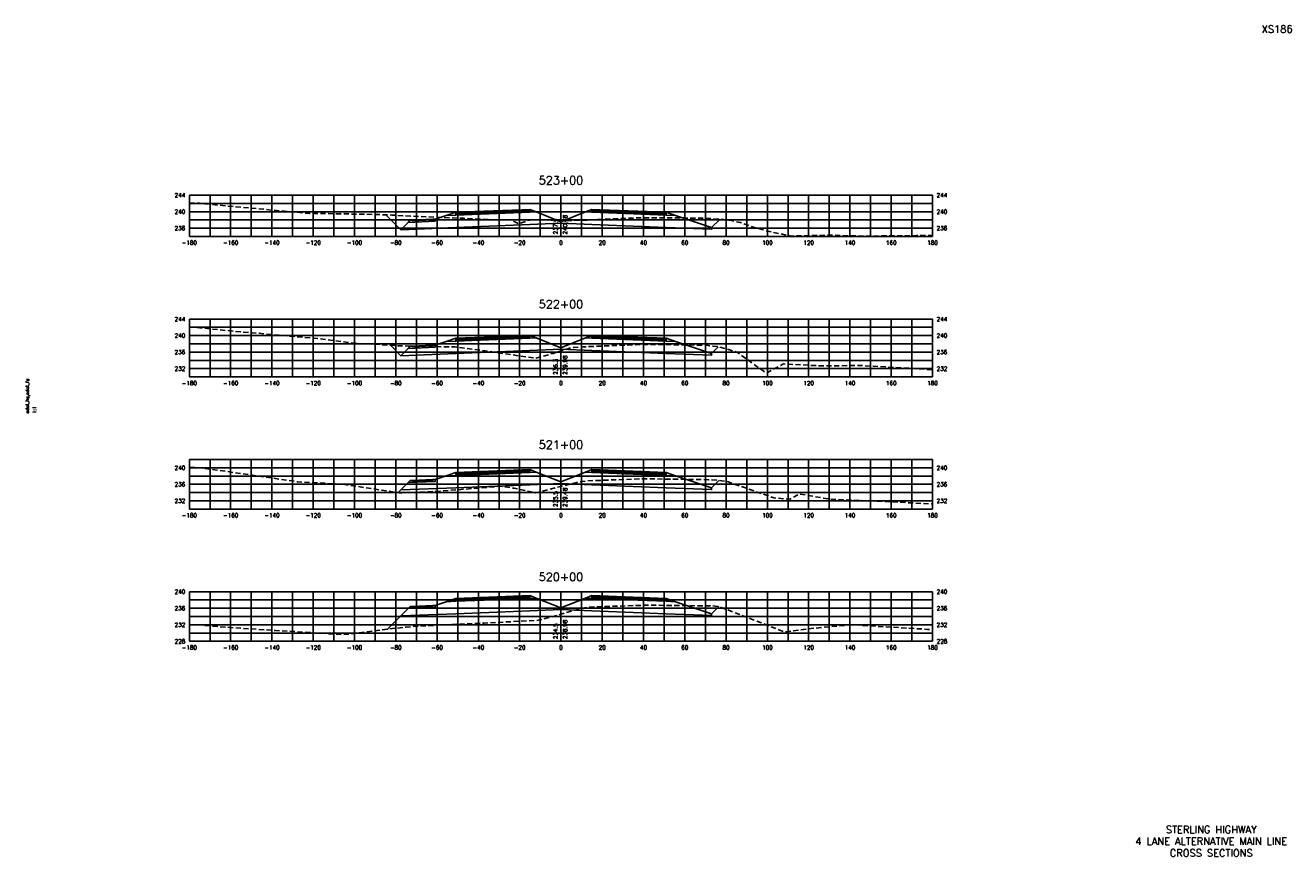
# Model space of a CAD drawing. Extents: x 37 to 9410, y 16 to 8218.
# Tile 93 of 104: x 8067 to 8680, y 4696 to 5098. Entities that reach past the tile are written whole.
import ezdxf
from ezdxf.enums import TextEntityAlignment as Align

# ---------------------------------------------------------------- set-up
doc = ezdxf.new("R2010")
doc.units = 0
doc.header["$LTSCALE"] = 20
doc.header["$MEASUREMENT"] = 0
doc.linetypes.add('HIDDEN_050%', pattern=[0.1875, 0.125, -0.0625])
for name, color, linetype in [('S-AT-TXT175', 6, 'Continuous'), ('S-AT-TXT80', 1, 'Continuous'), ('XDATUM', 3, 'Continuous'), ('XEG', 1, 'HIDDEN_050%'), ('XFG', 2, 'Continuous'), ('XGRID', 251, 'Continuous'), ('XGRIDT', 2, 'Continuous'), ('XREF-BORDER', 7, 'Continuous')]:
    doc.layers.add(name, color=color, linetype=linetype)
doc.styles.add('L100', font='simplex.shx', dxfattribs={"height": 2})
doc.styles.add('L175', font='ROMANSM.shx', dxfattribs={"height": 3.5})
doc.styles.add('L80', font='ROMANSM.shx', dxfattribs={"height": 1.6})

# ---------------------------------------------------------------- blocks, each defined once
blk = doc.blocks.new('03025_00_att1')
at = {"layer": 'S-AT-TXT175', "style": 'L175'}
for tag, p in [('NUM', (32.402, 20.822)), ('LINE1', (30.64, 1.444)), ('LINE2', (30.64, 1.161)), ('LINE3', (30.64, 0.877))]:
    blk.add_attdef(tag, text='', height=0.175, dxfattribs=at).set_placement(p, align=Align.CENTER)
at = {"layer": 'S-AT-TXT80', "style": 'L80'}
for tag, p in [('DRAFTED', (2.436, 14.201)), ('PSCALE', (2.265, 11.605)), ('PCTB', (2.094, 11.605)), ('PVIEW', (2.436, 11.605))]:
    blk.add_attdef(tag, p, '', height=0.08, rotation=90, dxfattribs=at)

msp = doc.modelspace()

# ---------------------------------------------------------------- linework, layer by layer
at = {"layer": 'XDATUM', "flags": 128}
for points in [[(8241.26, 5006.48), (8248.46, 4999.28), (8275.05, 5000.34), (8307.05, 5001.62), (8311.05, 5001.78), (8326.05, 5002.38), (8341.05, 5001.78), (8345.05, 5001.62), (8377.05, 5000.34), (8399.05, 4999.46), (8399.05, 5000.35), (8403.11, 5004.41)], [(8243.43, 4943.31), (8248.46, 4938.28), (8275.05, 4939.34), (8307.05, 4940.62), (8311.05, 4940.78), (8326.05, 4941.38), (8341.05, 4940.78), (8345.05, 4940.62), (8377.05, 4939.34), (8399.05, 4938.46), (8399.05, 4939.35), (8402.27, 4942.57)], [(8247.11, 4871.94), (8248.46, 4873.28), (8275.05, 4874.34), (8307.05, 4875.62), (8311.05, 4875.78), (8326.05, 4876.38), (8341.05, 4875.78), (8345.05, 4875.62), (8377.05, 4874.34), (8399.05, 4873.46), (8399.05, 4874.35), (8402.59, 4877.89)], [(8241.99, 4805.81), (8248.46, 4812.28), (8275.05, 4813.34), (8307.05, 4814.62), (8311.05, 4814.78), (8326.05, 4815.38), (8341.05, 4814.78), (8345.05, 4814.62), (8377.05, 4813.34), (8399.05, 4812.46), (8399.05, 4813.35), (8402.52, 4816.83)]]:
    msp.add_lwpolyline(points, dxfattribs=at)
at = {"layer": 'XEG', "flags": 128}
for points in [[(8146.05, 5012.31), (8151.03, 5012.06), (8154.1, 5011.78), (8164.84, 5010.69), (8204.23, 5007.15), (8213.11, 5007.08), (8234.9, 5006.67), (8244.19, 5006.38), (8253.18, 5005.84), (8278.82, 5004.81), (8290.97, 5004.12), (8302.05, 5003.97), (8305.71, 5002.14), (8309.75, 5003.62), (8311.73, 5004.03), (8311.96, 5004.1), (8314.25, 5004.08), (8326.05, 5003.81), (8329.6, 5003.73), (8335.64, 5003.82), (8352.3, 5004.51), (8364.79, 5005.04), (8385.64, 5004.95), (8395.57, 5004.85), (8403.07, 5004.41), (8408.87, 5003.76), (8410.6, 5003.23), (8413.07, 5002.73), (8419.86, 5000.27), (8423.51, 4999.43), (8425.32, 4998.77), (8437.43, 4996.2), (8457.46, 4996.59), (8473.21, 4996.14), (8498.3, 4996.39), (8506.05, 4996.44)], [(8146.05, 4952.29), (8167.83, 4950.07), (8176.29, 4949.4), (8208.07, 4946.55), (8225.46, 4944.38), (8248.31, 4943.02), (8274.64, 4942.48), (8293.48, 4940.01), (8313.7, 4937.03), (8322.33, 4939.41), (8326.05, 4940.59), (8331.06, 4942.18), (8334.52, 4942.35), (8336.84, 4942.57), (8352.54, 4943.21), (8365.85, 4943.75), (8382.98, 4943.57), (8396.56, 4943.37), (8399.65, 4942.89), (8401.95, 4942.66), (8407.2, 4941.27), (8411.39, 4939.93), (8425.14, 4930.07), (8425.51, 4929.84), (8425.68, 4929.92), (8433.81, 4934.25), (8452.23, 4933.33), (8471.32, 4933.52), (8505.57, 4931.52), (8506.05, 4931.51)], [(8146.05, 4884.3), (8149.31, 4884.12), (8157.04, 4883.25), (8198.49, 4877.21), (8220.24, 4876.04), (8247.66, 4871.85), (8265.12, 4872.48), (8296.83, 4875.04), (8303.41, 4874.07), (8313.79, 4871.8), (8323.27, 4874.33), (8326.05, 4875.01), (8333.74, 4876.88), (8336.02, 4877.33), (8338.31, 4877.66), (8353.34, 4878.21), (8366.93, 4878.68), (8390.76, 4878.31), (8397.52, 4878.24), (8402.93, 4877.87), (8405.79, 4877.47), (8406.12, 4877.42), (8406.53, 4877.35), (8429.24, 4869.43), (8436.9, 4868.76), (8441.57, 4871.35), (8456.43, 4868.75), (8484.4, 4867.63), (8493.52, 4867.13), (8506.05, 4866.44)], [(8146.05, 4808.2), (8171.51, 4806.24), (8187.69, 4805.26), (8220.68, 4803.19), (8250.89, 4806.91), (8269.85, 4807.98), (8288.9, 4808.82), (8315.21, 4810.16), (8318.47, 4811.04), (8325.64, 4812.96), (8326.05, 4813.08), (8334.6, 4815.61), (8337.43, 4816.21), (8339.51, 4816.55), (8354.87, 4817.06), (8368, 4817.51), (8384.79, 4817.27), (8398.84, 4817.16), (8400.76, 4817.01), (8402.33, 4816.9), (8418.43, 4810.73), (8434.35, 4804.5), (8445.61, 4806), (8466.54, 4808), (8503.67, 4805.78), (8506.05, 4805.67)]]:
    msp.add_lwpolyline(points, dxfattribs=at)
at = {"layer": 'XFG', "flags": 128}
for points in [[(8311.05, 5008.12), (8307.05, 5007.96), (8275.05, 5006.68), (8275.05, 5007.68), (8270.48, 5006.16), (8275.05, 5006.34), (8307.05, 5007.62), (8311.05, 5007.78), (8314.1, 5007.91), (8311.05, 5009.12), (8311.05, 5008.12)], [(8311.05, 5009.12), (8307.05, 5008.96), (8275.05, 5007.68), (8275.05, 5007.34), (8307.05, 5008.62), (8311.05, 5008.78), (8311.05, 5009.12)], [(8311.05, 5008.78), (8307.05, 5008.62), (8275.05, 5007.34), (8275.05, 5006.68), (8307.05, 5007.96), (8311.05, 5008.12), (8311.05, 5008.78)], [(8341.05, 5009.12), (8338, 5007.91), (8341.05, 5007.78), (8345.05, 5007.62), (8377.05, 5006.34), (8381.62, 5006.16), (8377.05, 5007.68), (8377.05, 5006.68), (8345.05, 5007.96), (8341.05, 5008.12), (8341.05, 5009.12)], [(8341.05, 5009.12), (8341.05, 5008.78), (8345.05, 5008.62), (8377.05, 5007.34), (8377.05, 5007.68), (8345.05, 5008.96), (8341.05, 5009.12)], [(8341.05, 5008.78), (8341.05, 5008.12), (8345.05, 5007.96), (8377.05, 5006.68), (8377.05, 5007.34), (8345.05, 5008.62), (8341.05, 5008.78)], [(8248.46, 4999.28), (8248.46, 4999.28), (8241.26, 5006.48)], [(8326.05, 5003.12), (8314.1, 5007.91), (8311.05, 5007.78), (8307.05, 5007.62), (8275.05, 5006.34), (8270.48, 5006.16), (8265.05, 5004.35), (8265.05, 5003.35), (8252.01, 5002.83), (8248.46, 4999.28), (8275.05, 5000.34), (8307.05, 5001.62), (8311.05, 5001.78), (8326.05, 5002.38), (8326.05, 5003.12)], [(8265.05, 5004.35), (8264.05, 5004.31), (8264.05, 5003.97), (8254.05, 5003.57), (8254.05, 5003.91), (8253.05, 5003.87), (8252.01, 5002.83), (8265.05, 5003.35), (8265.05, 5004.35)], [(8264.05, 5004.31), (8254.05, 5003.91), (8254.05, 5003.57), (8264.05, 5003.97), (8264.05, 5004.31)], [(8326.05, 5003.12), (8338, 5007.91), (8341.05, 5007.78), (8345.05, 5007.62), (8377.05, 5006.34), (8381.62, 5006.16), (8399.05, 5000.35), (8399.05, 4999.46), (8377.05, 5000.34), (8345.05, 5001.62), (8341.05, 5001.78), (8326.05, 5002.38)], [(8399.05, 5000.35), (8399.05, 5000.35), (8403.11, 5004.41)], [(8326.05, 4942.12), (8314.1, 4946.91), (8311.05, 4946.78), (8307.05, 4946.62), (8275.05, 4945.34), (8270.48, 4945.16), (8265.05, 4943.35), (8265.05, 4942.35), (8252.01, 4941.83), (8248.46, 4938.28), (8275.05, 4939.34), (8307.05, 4940.62), (8311.05, 4940.78), (8326.05, 4941.38), (8326.05, 4942.12)], [(8311.05, 4947.12), (8307.05, 4946.96), (8275.05, 4945.68), (8275.05, 4946.68), (8270.48, 4945.16), (8275.05, 4945.34), (8307.05, 4946.62), (8311.05, 4946.78), (8314.1, 4946.91), (8311.05, 4948.12), (8311.05, 4947.12)], [(8311.05, 4948.12), (8307.05, 4947.96), (8275.05, 4946.68), (8275.05, 4946.34), (8307.05, 4947.62), (8311.05, 4947.78), (8311.05, 4948.12)], [(8311.05, 4947.78), (8307.05, 4947.62), (8275.05, 4946.34), (8275.05, 4945.68), (8307.05, 4946.96), (8311.05, 4947.12), (8311.05, 4947.78)], [(8326.05, 4942.12), (8338, 4946.91), (8341.05, 4946.78), (8345.05, 4946.62), (8377.05, 4945.34), (8381.62, 4945.16), (8399.05, 4939.35), (8399.05, 4938.46), (8377.05, 4939.34), (8345.05, 4940.62), (8341.05, 4940.78), (8326.05, 4941.38)], [(8341.05, 4948.12), (8338, 4946.91), (8341.05, 4946.78), (8345.05, 4946.62), (8377.05, 4945.34), (8381.62, 4945.16), (8377.05, 4946.68), (8377.05, 4945.68), (8345.05, 4946.96), (8341.05, 4947.12), (8341.05, 4948.12)], [(8341.05, 4948.12), (8341.05, 4947.78), (8345.05, 4947.62), (8377.05, 4946.34), (8377.05, 4946.68), (8345.05, 4947.96), (8341.05, 4948.12)], [(8341.05, 4947.78), (8341.05, 4947.12), (8345.05, 4946.96), (8377.05, 4945.68), (8377.05, 4946.34), (8345.05, 4947.62), (8341.05, 4947.78)], [(8248.46, 4938.28), (8248.46, 4938.28), (8243.43, 4943.31)], [(8265.05, 4943.35), (8264.05, 4943.31), (8264.05, 4942.97), (8254.05, 4942.57), (8254.05, 4942.91), (8253.05, 4942.87), (8252.01, 4941.83), (8265.05, 4942.35), (8265.05, 4943.35)], [(8264.05, 4943.31), (8254.05, 4942.91), (8254.05, 4942.57), (8264.05, 4942.97), (8264.05, 4943.31)], [(8399.05, 4939.35), (8399.05, 4939.35), (8402.27, 4942.57)], [(8326.05, 4877.12), (8314.1, 4881.91), (8311.05, 4881.78), (8307.05, 4881.62), (8275.05, 4880.34), (8270.48, 4880.16), (8265.05, 4878.35), (8265.05, 4877.35), (8252.01, 4876.83), (8248.46, 4873.28), (8275.05, 4874.34), (8307.05, 4875.62), (8311.05, 4875.78), (8326.05, 4876.38), (8326.05, 4877.12)], [(8311.05, 4882.12), (8307.05, 4881.96), (8275.05, 4880.68), (8275.05, 4881.68), (8270.48, 4880.16), (8275.05, 4880.34), (8307.05, 4881.62), (8311.05, 4881.78), (8314.1, 4881.91), (8311.05, 4883.12), (8311.05, 4882.12)], [(8311.05, 4883.12), (8307.05, 4882.96), (8275.05, 4881.68), (8275.05, 4881.34), (8307.05, 4882.62), (8311.05, 4882.78), (8311.05, 4883.12)], [(8311.05, 4882.78), (8307.05, 4882.62), (8275.05, 4881.34), (8275.05, 4880.68), (8307.05, 4881.96), (8311.05, 4882.12), (8311.05, 4882.78)], [(8326.05, 4877.12), (8338, 4881.91), (8341.05, 4881.78), (8345.05, 4881.62), (8377.05, 4880.34), (8381.62, 4880.16), (8399.05, 4874.35), (8399.05, 4873.46), (8377.05, 4874.34), (8345.05, 4875.62), (8341.05, 4875.78), (8326.05, 4876.38)], [(8341.05, 4883.12), (8338, 4881.91), (8341.05, 4881.78), (8345.05, 4881.62), (8377.05, 4880.34), (8381.62, 4880.16), (8377.05, 4881.68), (8377.05, 4880.68), (8345.05, 4881.96), (8341.05, 4882.12), (8341.05, 4883.12)], [(8341.05, 4883.12), (8341.05, 4882.78), (8345.05, 4882.62), (8377.05, 4881.34), (8377.05, 4881.68), (8345.05, 4882.96), (8341.05, 4883.12)], [(8341.05, 4882.78), (8341.05, 4882.12), (8345.05, 4881.96), (8377.05, 4880.68), (8377.05, 4881.34), (8345.05, 4882.62), (8341.05, 4882.78)], [(8248.46, 4873.28), (8248.46, 4873.28), (8247.11, 4871.94)], [(8265.05, 4878.35), (8264.05, 4878.31), (8264.05, 4877.97), (8254.05, 4877.57), (8254.05, 4877.91), (8253.05, 4877.87), (8252.01, 4876.83), (8265.05, 4877.35), (8265.05, 4878.35)], [(8264.05, 4878.31), (8254.05, 4877.91), (8254.05, 4877.57), (8264.05, 4877.97), (8264.05, 4878.31)], [(8399.05, 4874.35), (8399.05, 4874.35), (8402.59, 4877.89)], [(8326.05, 4816.12), (8314.1, 4820.91), (8311.05, 4820.78), (8307.05, 4820.62), (8275.05, 4819.34), (8270.48, 4819.16), (8265.05, 4817.35), (8265.05, 4816.35), (8252.01, 4815.83), (8248.46, 4812.28), (8275.05, 4813.34), (8307.05, 4814.62), (8311.05, 4814.78), (8326.05, 4815.38), (8326.05, 4816.12)], [(8311.05, 4821.12), (8307.05, 4820.96), (8275.05, 4819.68), (8275.05, 4820.68), (8270.48, 4819.16), (8275.05, 4819.34), (8307.05, 4820.62), (8311.05, 4820.78), (8314.1, 4820.91), (8311.05, 4822.12), (8311.05, 4821.12)], [(8311.05, 4822.12), (8307.05, 4821.96), (8275.05, 4820.68), (8275.05, 4820.34), (8307.05, 4821.62), (8311.05, 4821.78), (8311.05, 4822.12)], [(8311.05, 4821.78), (8307.05, 4821.62), (8275.05, 4820.34), (8275.05, 4819.68), (8307.05, 4820.96), (8311.05, 4821.12), (8311.05, 4821.78)], [(8326.05, 4816.12), (8338, 4820.91), (8341.05, 4820.78), (8345.05, 4820.62), (8377.05, 4819.34), (8381.62, 4819.16), (8399.05, 4813.35), (8399.05, 4812.46), (8377.05, 4813.34), (8345.05, 4814.62), (8341.05, 4814.78), (8326.05, 4815.38)], [(8341.05, 4822.12), (8338, 4820.91), (8341.05, 4820.78), (8345.05, 4820.62), (8377.05, 4819.34), (8381.62, 4819.16), (8377.05, 4820.68), (8377.05, 4819.68), (8345.05, 4820.96), (8341.05, 4821.12), (8341.05, 4822.12)], [(8341.05, 4822.12), (8341.05, 4821.78), (8345.05, 4821.62), (8377.05, 4820.34), (8377.05, 4820.68), (8345.05, 4821.96), (8341.05, 4822.12)], [(8341.05, 4821.78), (8341.05, 4821.12), (8345.05, 4820.96), (8377.05, 4819.68), (8377.05, 4820.34), (8345.05, 4821.62), (8341.05, 4821.78)], [(8248.46, 4812.28), (8248.46, 4812.28), (8241.99, 4805.81)], [(8265.05, 4817.35), (8264.05, 4817.31), (8264.05, 4816.97), (8254.05, 4816.57), (8254.05, 4816.91), (8253.05, 4816.87), (8252.01, 4815.83), (8265.05, 4816.35), (8265.05, 4817.35)], [(8264.05, 4817.31), (8254.05, 4816.91), (8254.05, 4816.57), (8264.05, 4816.97), (8264.05, 4817.31)], [(8399.05, 4813.35), (8399.05, 4813.35), (8402.52, 4816.83)]]:
    msp.add_lwpolyline(points, dxfattribs=at)
at = {"layer": 'XGRID'}
for p, q in [((8146.05, 4996), (8146.05, 5016)), ((8146.05, 5016), (8506.05, 5016)), ((8156.05, 4996), (8156.05, 5016)), ((8166.05, 4996), (8166.05, 5016)), ((8176.05, 4996), (8176.05, 5016)), ((8186.05, 4996), (8186.05, 5016)), ((8196.05, 4996), (8196.05, 5016)), ((8206.05, 4996), (8206.05, 5016)), ((8216.05, 4996), (8216.05, 5016)), ((8226.05, 4996), (8226.05, 5016)), ((8236.05, 4996), (8236.05, 5016)), ((8246.05, 4996), (8246.05, 5016)), ((8256.05, 4996), (8256.05, 5016)), ((8266.05, 4996), (8266.05, 5016)), ((8276.05, 4996), (8276.05, 5016)), ((8286.05, 4996), (8286.05, 5016)), ((8296.05, 4996), (8296.05, 5016)), ((8306.05, 4996), (8306.05, 5016)), ((8316.05, 4996), (8316.05, 5016)), ((8326.05, 4996), (8326.05, 5016)), ((8336.05, 4996), (8336.05, 5016)), ((8346.05, 4996), (8346.05, 5016)), ((8356.05, 4996), (8356.05, 5016)), ((8366.05, 4996), (8366.05, 5016)), ((8376.05, 4996), (8376.05, 5016)), ((8386.05, 4996), (8386.05, 5016)), ((8396.05, 4996), (8396.05, 5016)), ((8406.05, 4996), (8406.05, 5016)), ((8416.05, 4996), (8416.05, 5016)), ((8426.05, 4996), (8426.05, 5016)), ((8436.05, 4996), (8436.05, 5016)), ((8446.05, 4996), (8446.05, 5016)), ((8456.05, 4996), (8456.05, 5016)), ((8466.05, 4996), (8466.05, 5016)), ((8476.05, 4996), (8476.05, 5016)), ((8486.05, 4996), (8486.05, 5016)), ((8496.05, 4996), (8496.05, 5016)), ((8506.05, 4996), (8506.05, 5016)), ((8146.05, 5012), (8506.05, 5012)), ((8146.05, 5008), (8506.05, 5008)), ((8146.05, 5004), (8506.05, 5004)), ((8146.05, 5000), (8506.05, 5000)), ((8146.05, 4996), (8506.05, 4996)), ((8146.05, 4928), (8146.05, 4956)), ((8146.05, 4956), (8506.05, 4956)), ((8156.05, 4928), (8156.05, 4956)), ((8166.05, 4928), (8166.05, 4956)), ((8176.05, 4928), (8176.05, 4956)), ((8186.05, 4928), (8186.05, 4956)), ((8196.05, 4928), (8196.05, 4956)), ((8206.05, 4928), (8206.05, 4956)), ((8216.05, 4928), (8216.05, 4956)), ((8226.05, 4928), (8226.05, 4956)), ((8236.05, 4928), (8236.05, 4956)), ((8246.05, 4928), (8246.05, 4956)), ((8256.05, 4928), (8256.05, 4956)), ((8266.05, 4928), (8266.05, 4956)), ((8276.05, 4928), (8276.05, 4956)), ((8286.05, 4928), (8286.05, 4956)), ((8296.05, 4928), (8296.05, 4956)), ((8306.05, 4928), (8306.05, 4956)), ((8316.05, 4928), (8316.05, 4956)), ((8326.05, 4928), (8326.05, 4956)), ((8336.05, 4928), (8336.05, 4956)), ((8346.05, 4928), (8346.05, 4956)), ((8356.05, 4928), (8356.05, 4956)), ((8366.05, 4928), (8366.05, 4956)), ((8376.05, 4928), (8376.05, 4956)), ((8386.05, 4928), (8386.05, 4956)), ((8396.05, 4928), (8396.05, 4956)), ((8406.05, 4928), (8406.05, 4956)), ((8416.05, 4928), (8416.05, 4956)), ((8426.05, 4928), (8426.05, 4956)), ((8436.05, 4928), (8436.05, 4956)), ((8446.05, 4928), (8446.05, 4956)), ((8456.05, 4928), (8456.05, 4956)), ((8466.05, 4928), (8466.05, 4956)), ((8476.05, 4928), (8476.05, 4956)), ((8486.05, 4928), (8486.05, 4956)), ((8496.05, 4928), (8496.05, 4956)), ((8506.05, 4928), (8506.05, 4956)), ((8146.05, 4952), (8506.05, 4952)), ((8146.05, 4948), (8506.05, 4948)), ((8146.05, 4944), (8506.05, 4944)), ((8146.05, 4940), (8506.05, 4940)), ((8146.05, 4936), (8506.05, 4936)), ((8146.05, 4932), (8506.05, 4932)), ((8146.05, 4928), (8506.05, 4928)), ((8146.05, 4864), (8146.05, 4888)), ((8146.05, 4888), (8506.05, 4888)), ((8156.05, 4864), (8156.05, 4888)), ((8166.05, 4864), (8166.05, 4888)), ((8176.05, 4864), (8176.05, 4888)), ((8186.05, 4864), (8186.05, 4888)), ((8196.05, 4864), (8196.05, 4888)), ((8206.05, 4864), (8206.05, 4888)), ((8216.05, 4864), (8216.05, 4888)), ((8226.05, 4864), (8226.05, 4888)), ((8236.05, 4864), (8236.05, 4888)), ((8246.05, 4864), (8246.05, 4888)), ((8256.05, 4864), (8256.05, 4888)), ((8266.05, 4864), (8266.05, 4888)), ((8276.05, 4864), (8276.05, 4888)), ((8286.05, 4864), (8286.05, 4888)), ((8296.05, 4864), (8296.05, 4888)), ((8306.05, 4864), (8306.05, 4888)), ((8316.05, 4864), (8316.05, 4888)), ((8326.05, 4864), (8326.05, 4888)), ((8336.05, 4864), (8336.05, 4888)), ((8346.05, 4864), (8346.05, 4888)), ((8356.05, 4864), (8356.05, 4888)), ((8366.05, 4864), (8366.05, 4888)), ((8376.05, 4864), (8376.05, 4888)), ((8386.05, 4864), (8386.05, 4888)), ((8396.05, 4864), (8396.05, 4888)), ((8406.05, 4864), (8406.05, 4888)), ((8416.05, 4864), (8416.05, 4888)), ((8426.05, 4864), (8426.05, 4888)), ((8436.05, 4864), (8436.05, 4888)), ((8446.05, 4864), (8446.05, 4888)), ((8456.05, 4864), (8456.05, 4888)), ((8466.05, 4864), (8466.05, 4888)), ((8476.05, 4864), (8476.05, 4888)), ((8486.05, 4864), (8486.05, 4888)), ((8496.05, 4864), (8496.05, 4888)), ((8506.05, 4864), (8506.05, 4888)), ((8146.05, 4884), (8506.05, 4884)), ((8146.05, 4880), (8506.05, 4880)), ((8146.05, 4876), (8506.05, 4876)), ((8146.05, 4872), (8506.05, 4872)), ((8146.05, 4868), (8506.05, 4868)), ((8146.05, 4864), (8506.05, 4864)), ((8146.05, 4800), (8146.05, 4824)), ((8146.05, 4824), (8506.05, 4824)), ((8146.05, 4820), (8506.05, 4820)), ((8156.05, 4800), (8156.05, 4824)), ((8166.05, 4800), (8166.05, 4824)), ((8176.05, 4800), (8176.05, 4824)), ((8186.05, 4800), (8186.05, 4824)), ((8196.05, 4800), (8196.05, 4824)), ((8206.05, 4800), (8206.05, 4824)), ((8216.05, 4800), (8216.05, 4824)), ((8226.05, 4800), (8226.05, 4824)), ((8236.05, 4800), (8236.05, 4824)), ((8246.05, 4800), (8246.05, 4824)), ((8256.05, 4800), (8256.05, 4824)), ((8266.05, 4800), (8266.05, 4824)), ((8276.05, 4800), (8276.05, 4824)), ((8286.05, 4800), (8286.05, 4824)), ((8296.05, 4800), (8296.05, 4824)), ((8306.05, 4800), (8306.05, 4824)), ((8316.05, 4800), (8316.05, 4824)), ((8326.05, 4800), (8326.05, 4824)), ((8336.05, 4800), (8336.05, 4824)), ((8346.05, 4800), (8346.05, 4824)), ((8356.05, 4800), (8356.05, 4824)), ((8366.05, 4800), (8366.05, 4824)), ((8376.05, 4800), (8376.05, 4824)), ((8386.05, 4800), (8386.05, 4824)), ((8396.05, 4800), (8396.05, 4824)), ((8406.05, 4800), (8406.05, 4824)), ((8416.05, 4800), (8416.05, 4824)), ((8426.05, 4800), (8426.05, 4824)), ((8436.05, 4800), (8436.05, 4824)), ((8446.05, 4800), (8446.05, 4824)), ((8456.05, 4800), (8456.05, 4824)), ((8466.05, 4800), (8466.05, 4824)), ((8476.05, 4800), (8476.05, 4824)), ((8486.05, 4800), (8486.05, 4824)), ((8496.05, 4800), (8496.05, 4824)), ((8506.05, 4800), (8506.05, 4824)), ((8146.05, 4816), (8506.05, 4816)), ((8146.05, 4812), (8506.05, 4812)), ((8146.05, 4808), (8506.05, 4808)), ((8146.05, 4804), (8506.05, 4804)), ((8146.05, 4800), (8506.05, 4800))]:
    msp.add_line(p, q, dxfattribs=at)

# ---------------------------------------------------------------- block references
at = {"layer": 'XREF-BORDER'}
ref = msp.add_blockref('03025_00_att1', (8026.45, 4678.23), dxfattribs=dict(at, xscale=20, yscale=20, zscale=20))
ref.add_attrib('LINE1', 'STERLING HIGHWAY', dxfattribs={"layer": 'S-AT-TXT175', "height": 3.5, "style": 'L175'}).set_placement((8641.07, 4707.1), align=Align.CENTER)
ref.add_attrib('LINE2', '4 LANE ALTERNATIVE MAIN LINE', dxfattribs={"layer": 'S-AT-TXT175', "height": 3.5, "style": 'L175'}).set_placement((8641.07, 4701.44), align=Align.CENTER)
ref.add_attrib('LINE3', 'CROSS SECTIONS', dxfattribs={"layer": 'S-AT-TXT175', "height": 3.5, "style": 'L175'}).set_placement((8641.07, 4695.77), align=Align.CENTER)
ref.add_attrib('NUM', 'XS186', dxfattribs={"layer": 'S-AT-TXT175', "height": 3.5, "style": 'L175'}).set_placement((8673, 5094.66), align=Align.CENTER)
ref.add_attrib('PCTB', 'adot_hs,adot_fs', (8068.34, 4910.32), dxfattribs={"layer": 'S-AT-TXT80', "height": 1.6, "rotation": 90, "style": 'L80'})
ref.add_attrib('PSCALE', '1:1', (8071.75, 4910.32), dxfattribs={"layer": 'S-AT-TXT80', "height": 1.6, "rotation": 90, "style": 'L80'})

# ---------------------------------------------------------------- texts
at = {"layer": 'XGRIDT', "style": 'L100'}
for s, p in [('523+00', (8326.05, 5020)), ('522+00', (8326.05, 4960)), ('521+00', (8326.05, 4892)), ('520+00', (8326.05, 4828))]:
    msp.add_text(s, height=4, dxfattribs=at).set_placement(p, align=Align.BOTTOM_CENTER)
for s, p in [('244', (8144.05, 5016)), ('240', (8144.05, 5008)), ('236', (8144.05, 5000)), ('244', (8144.05, 4956)), ('240', (8144.05, 4948)), ('236', (8144.05, 4940)), ('232', (8144.05, 4932)), ('240', (8144.05, 4884)), ('236', (8144.05, 4876)), ('232', (8144.05, 4868)), ('240', (8144.05, 4824)), ('236', (8144.05, 4816)), ('232', (8144.05, 4808)), ('228', (8144.05, 4800))]:
    msp.add_text(s, height=2, dxfattribs=at).set_placement(p, align=Align.MIDDLE_RIGHT)
for s, p in [('244', (8508.05, 5016)), ('240', (8508.05, 5008)), ('236', (8508.05, 5000)), ('244', (8508.05, 4956)), ('240', (8508.05, 4948)), ('236', (8508.05, 4940)), ('232', (8508.05, 4932)), ('240', (8508.05, 4884)), ('236', (8508.05, 4876)), ('232', (8508.05, 4868)), ('240', (8508.05, 4824)), ('236', (8508.05, 4816)), ('232', (8508.05, 4808)), ('228', (8508.05, 4800))]:
    msp.add_text(s, height=2, dxfattribs=at).set_placement(p, align=Align.MIDDLE_LEFT)
for s, p in [('237.9', (8325.05, 4997)), ('236.3', (8325.05, 4929)), ('235.5', (8325.05, 4865)), ('234.5', (8325.05, 4801))]:
    msp.add_text(s, height=2, rotation=90, dxfattribs=at).set_placement(p, align=Align.BOTTOM_LEFT)
for s, p in [('240.48', (8327.05, 4997)), ('239.98', (8327.05, 4929)), ('239.48', (8327.05, 4865)), ('238.98', (8327.05, 4801))]:
    msp.add_text(s, height=2, rotation=90, dxfattribs=at).set_placement(p, align=Align.TOP_LEFT)
for s, p in [('-180', (8146.05, 4994)), ('-160', (8166.05, 4994)), ('-140', (8186.05, 4994)), ('-120', (8206.05, 4994)), ('-100', (8226.05, 4994)), ('-80', (8246.05, 4994)), ('-60', (8266.05, 4994)), ('-40', (8286.05, 4994)), ('-20', (8306.05, 4994)), ('0', (8326.05, 4994)), ('20', (8346.05, 4994)), ('40', (8366.05, 4994)), ('60', (8386.05, 4994)), ('80', (8406.05, 4994)), ('100', (8426.05, 4994)), ('120', (8446.05, 4994)), ('140', (8466.05, 4994)), ('160', (8486.05, 4994)), ('180', (8506.05, 4994)), ('-180', (8146.05, 4926)), ('-160', (8166.05, 4926)), ('-140', (8186.05, 4926)), ('-120', (8206.05, 4926)), ('-100', (8226.05, 4926)), ('-80', (8246.05, 4926)), ('-60', (8266.05, 4926)), ('-40', (8286.05, 4926)), ('-20', (8306.05, 4926)), ('0', (8326.05, 4926)), ('20', (8346.05, 4926)), ('40', (8366.05, 4926)), ('60', (8386.05, 4926)), ('80', (8406.05, 4926)), ('100', (8426.05, 4926)), ('120', (8446.05, 4926)), ('140', (8466.05, 4926)), ('160', (8486.05, 4926)), ('180', (8506.05, 4926)), ('-180', (8146.05, 4862)), ('-160', (8166.05, 4862)), ('-140', (8186.05, 4862)), ('-120', (8206.05, 4862)), ('-100', (8226.05, 4862)), ('-80', (8246.05, 4862)), ('-60', (8266.05, 4862)), ('-40', (8286.05, 4862)), ('-20', (8306.05, 4862)), ('0', (8326.05, 4862)), ('20', (8346.05, 4862)), ('40', (8366.05, 4862)), ('60', (8386.05, 4862)), ('80', (8406.05, 4862)), ('100', (8426.05, 4862)), ('120', (8446.05, 4862)), ('140', (8466.05, 4862)), ('160', (8486.05, 4862)), ('180', (8506.05, 4862)), ('-180', (8146.05, 4798)), ('-160', (8166.05, 4798)), ('-140', (8186.05, 4798)), ('-120', (8206.05, 4798)), ('-100', (8226.05, 4798)), ('-80', (8246.05, 4798)), ('-60', (8266.05, 4798)), ('-40', (8286.05, 4798)), ('-20', (8306.05, 4798)), ('0', (8326.05, 4798)), ('20', (8346.05, 4798)), ('40', (8366.05, 4798)), ('60', (8386.05, 4798)), ('80', (8406.05, 4798)), ('100', (8426.05, 4798)), ('120', (8446.05, 4798)), ('140', (8466.05, 4798)), ('160', (8486.05, 4798)), ('180', (8506.05, 4798))]:
    msp.add_text(s, height=2, dxfattribs=at).set_placement(p, align=Align.TOP_CENTER)

doc.saveas('drawing.dxf')
